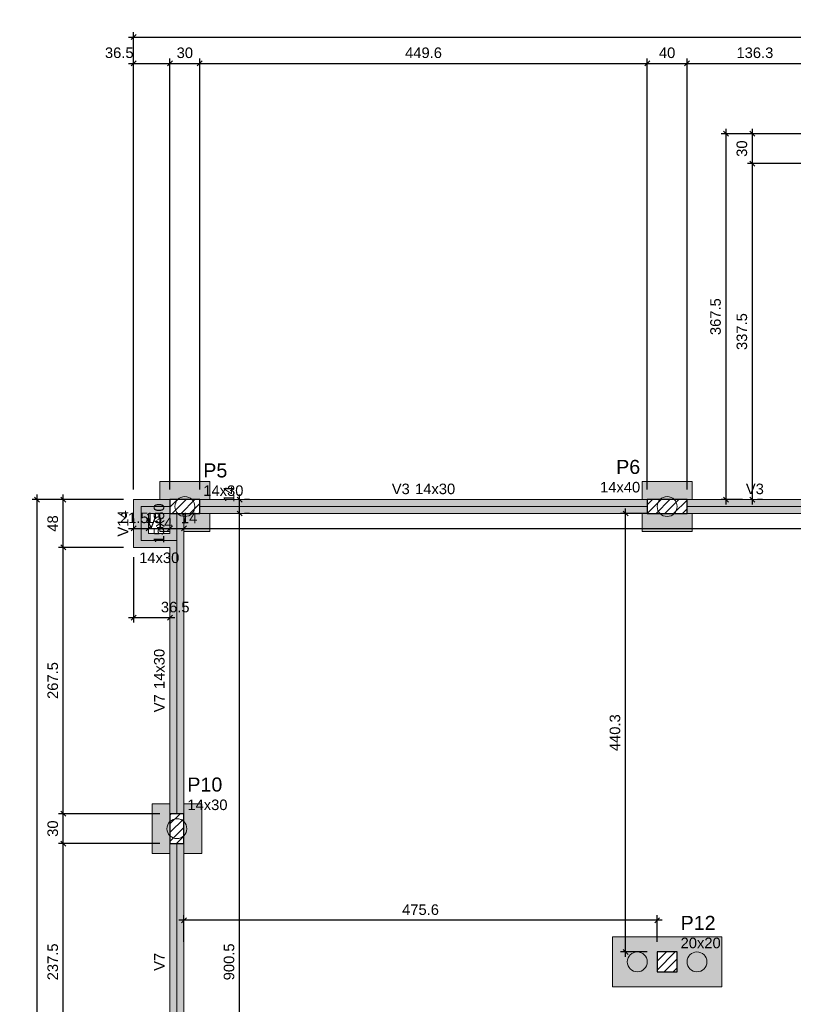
# Model space of a CAD drawing. Header units: millimetres. Extents: x 1434 to 2277, y -793 to -278.
# Tile 54 of 111: x 1662 to 1677, y -503 to -484. Entities that reach past the tile are written whole.
import ezdxf

# ---------------------------------------------------------------- set-up
doc = ezdxf.new("R2010")
doc.units = ezdxf.units.MM
for name, color, linetype, lineweight in [('FO-Cotas', 5, 'Continuous', 5), ('FO-Eixos', 5, 'Continuous', 5), ('FO-Estacas dos blocos', 1, 'Continuous', 20), ('FO-Hachura dos blocos', 43, 'Continuous', 5), ('FO-Hachura pilar que passa', 19, 'Continuous', 5), ('FO-Hachura viga', 43, 'Continuous', 5), ('FO-Pilares', 4, 'Continuous', 30), ('FO-Seção das fundações', 9, 'Continuous', 5), ('FO-Textos das vigas', 7, 'Continuous', 5), ('FO-Textos dos pilares', 7, 'Continuous', 5), ('FO-Vigas', 1, 'Continuous', 20)]:
    doc.layers.add(name, color=color, linetype=linetype, lineweight=lineweight)
doc.styles.add('ARIAL', font='arial.ttf')
doc.styles.get("Standard").update_dxf_attribs({"font": 'arial.ttf'})
doc.dimstyles.new('UM_50.000000', dxfattribs={"dimtxt": 0.18, "dimasz": 0.1, "dimexe": 0.1, "dimexo": 0.2, "dimgap": 0, "dimtad": 1, "dimtih": 1, "dimtoh": 1, "dimdec": 1, "dimlfac": 50, "dimzin": 0, "dimdsep": 46, "dimtxsty": 'Standard', "dimcen": 0.09, "dimdle": 0.1, "dimadec": 1, "dimazin": 2, "dimtfac": 1, "dimtdec": 4, "dimtofl": 0, "dimtmove": 0, "dimatfit": 3, "dimfxl": 1, "dimtolj": 1, "dimarcsym": 0})
pattern_1 = [(45, (1664.26426, -517.31979), (-0.08838835, 0.08838835), [])]

# ---------------------------------------------------------------- blocks, each defined once
blk = doc.blocks.new('_Oblique')
at = {"color": 0, "linetype": 'ByBlock', "lineweight": -2}
blk.add_line((-0.5, -0.5), (0.5, 0.5), dxfattribs=at)
blk = doc.blocks.new('*D119')
at = {"layer": 'FO-Cotas', "color": 0, "lineweight": -2, "transparency": 16777216}
for p, q in [((1663.824, -484.508), (1664.754, -484.508)), ((1663.924, -493.069), (1663.924, -484.408)), ((1664.654, -493.069), (1664.654, -484.408))]:
    blk.add_line(p, q, dxfattribs=at)
at = {"layer": 'FO-Cotas', "color": 0, "lineweight": -2, "transparency": 16777216, "xscale": 0.1, "yscale": 0.1, "zscale": 0.1, "rotation": 180}
blk.add_blockref('_Oblique', (1663.924, -484.508), dxfattribs=at)
at = {"layer": 'FO-Cotas', "color": 0, "lineweight": -2, "transparency": 16777216, "xscale": 0.1, "yscale": 0.1, "zscale": 0.1}
blk.add_blockref('_Oblique', (1664.654, -484.508), dxfattribs=at)
at = {"layer": 'FO-Cotas', "color": 7, "transparency": 16777216, "insert": (1663.636, -484.296), "char_height": 0.2118, "attachment_point": 5, "rotation": 0.0057, "style": 'ARIAL'}
blk.add_mtext('\\A1;36.5', dxfattribs=at)
blk = doc.blocks.new('*D120')
at = {"layer": 'FO-Cotas', "color": 0, "lineweight": -2, "transparency": 16777216}
for p, q in [((1664.554, -484.508), (1665.354, -484.508)), ((1664.654, -493.069), (1664.654, -484.408)), ((1665.254, -493.069), (1665.254, -484.408))]:
    blk.add_line(p, q, dxfattribs=at)
at = {"layer": 'FO-Cotas', "color": 0, "lineweight": -2, "transparency": 16777216, "xscale": 0.1, "yscale": 0.1, "zscale": 0.1, "rotation": 180}
blk.add_blockref('_Oblique', (1664.654, -484.508), dxfattribs=at)
at = {"layer": 'FO-Cotas', "color": 0, "lineweight": -2, "transparency": 16777216, "xscale": 0.1, "yscale": 0.1, "zscale": 0.1}
blk.add_blockref('_Oblique', (1665.254, -484.508), dxfattribs=at)
at = {"layer": 'FO-Cotas', "color": 7, "transparency": 16777216, "insert": (1664.954, -484.296), "char_height": 0.2118, "attachment_point": 5, "rotation": 0.0057, "style": 'ARIAL'}
blk.add_mtext('\\A1;30', dxfattribs=at)
blk = doc.blocks.new('*D121')
at = {"layer": 'FO-Cotas', "color": 0, "lineweight": -2, "transparency": 16777216}
for p, q in [((1665.154, -484.508), (1674.345, -484.508)), ((1665.254, -493.069), (1665.254, -484.408)), ((1674.245, -493.069), (1674.245, -484.408))]:
    blk.add_line(p, q, dxfattribs=at)
at = {"layer": 'FO-Cotas', "color": 0, "lineweight": -2, "transparency": 16777216, "xscale": 0.1, "yscale": 0.1, "zscale": 0.1, "rotation": 180}
blk.add_blockref('_Oblique', (1665.254, -484.508), dxfattribs=at)
at = {"layer": 'FO-Cotas', "color": 0, "lineweight": -2, "transparency": 16777216, "xscale": 0.1, "yscale": 0.1, "zscale": 0.1}
blk.add_blockref('_Oblique', (1674.245, -484.508), dxfattribs=at)
at = {"layer": 'FO-Cotas', "color": 7, "transparency": 16777216, "insert": (1669.75, -484.296), "char_height": 0.2118, "attachment_point": 5, "rotation": 0.0057, "style": 'ARIAL'}
blk.add_mtext('\\A1;449.6', dxfattribs=at)
blk = doc.blocks.new('*D122')
at = {"layer": 'FO-Cotas', "color": 0, "lineweight": -2, "transparency": 16777216}
for p, q in [((1674.145, -484.508), (1675.145, -484.508)), ((1674.245, -493.069), (1674.245, -484.408)), ((1675.045, -493.069), (1675.045, -484.408))]:
    blk.add_line(p, q, dxfattribs=at)
at = {"layer": 'FO-Cotas', "color": 0, "lineweight": -2, "transparency": 16777216, "xscale": 0.1, "yscale": 0.1, "zscale": 0.1, "rotation": 180}
blk.add_blockref('_Oblique', (1674.245, -484.508), dxfattribs=at)
at = {"layer": 'FO-Cotas', "color": 0, "lineweight": -2, "transparency": 16777216, "xscale": 0.1, "yscale": 0.1, "zscale": 0.1}
blk.add_blockref('_Oblique', (1675.045, -484.508), dxfattribs=at)
at = {"layer": 'FO-Cotas', "color": 7, "transparency": 16777216, "insert": (1674.645, -484.296), "char_height": 0.2118, "attachment_point": 5, "rotation": 0.0057, "style": 'ARIAL'}
blk.add_mtext('\\A1;40', dxfattribs=at)
blk = doc.blocks.new('*D123')
at = {"layer": 'FO-Cotas', "color": 0, "lineweight": -2, "transparency": 16777216}
for p, q in [((1674.945, -484.508), (1677.872, -484.508)), ((1675.045, -493.069), (1675.045, -484.408)), ((1677.772, -485.72), (1677.772, -484.408))]:
    blk.add_line(p, q, dxfattribs=at)
at = {"layer": 'FO-Cotas', "color": 0, "lineweight": -2, "transparency": 16777216, "xscale": 0.1, "yscale": 0.1, "zscale": 0.1, "rotation": 180}
blk.add_blockref('_Oblique', (1675.045, -484.508), dxfattribs=at)
at = {"layer": 'FO-Cotas', "color": 0, "lineweight": -2, "transparency": 16777216, "xscale": 0.1, "yscale": 0.1, "zscale": 0.1}
blk.add_blockref('_Oblique', (1677.772, -484.508), dxfattribs=at)
at = {"layer": 'FO-Cotas', "color": 7, "transparency": 16777216, "insert": (1676.409, -484.296), "char_height": 0.2118, "attachment_point": 5, "rotation": 0.0057, "style": 'ARIAL'}
blk.add_mtext('\\A1;136.3', dxfattribs=at)
blk = doc.blocks.new('*D134')
at = {"layer": 'FO-Cotas', "color": 0, "lineweight": -2, "transparency": 16777216}
for p, q in [((1663.924, -493.069), (1663.924, -483.878)), ((1695.218, -485.72), (1695.218, -483.878)), ((1663.824, -483.978), (1695.318, -483.978))]:
    blk.add_line(p, q, dxfattribs=at)
at = {"layer": 'FO-Cotas', "color": 0, "lineweight": -2, "transparency": 16777216, "xscale": 0.1, "yscale": 0.1, "zscale": 0.1, "rotation": 180}
blk.add_blockref('_Oblique', (1663.924, -483.978), dxfattribs=at)
at = {"layer": 'FO-Cotas', "color": 0, "lineweight": -2, "transparency": 16777216, "xscale": 0.1, "yscale": 0.1, "zscale": 0.1}
blk.add_blockref('_Oblique', (1695.218, -483.978), dxfattribs=at)
at = {"layer": 'FO-Cotas', "color": 7, "transparency": 16777216, "insert": (1679.571, -483.766), "char_height": 0.2118, "attachment_point": 5, "rotation": 0.0057, "style": 'ARIAL'}
blk.add_mtext('\\A1;1564.7', dxfattribs=at)
blk = doc.blocks.new('*D136')
at = {"layer": 'FO-Cotas', "color": 0, "lineweight": -2, "transparency": 16777216}
for p, q in [((1663.924, -494.429), (1663.924, -495.741)), ((1664.654, -495.441), (1664.654, -495.541)), ((1663.824, -495.641), (1664.754, -495.641))]:
    blk.add_line(p, q, dxfattribs=at)
at = {"layer": 'FO-Cotas', "color": 0, "lineweight": -2, "transparency": 16777216, "xscale": 0.1, "yscale": 0.1, "zscale": 0.1, "rotation": 180}
blk.add_blockref('_Oblique', (1663.924, -495.641), dxfattribs=at)
at = {"layer": 'FO-Cotas', "color": 0, "lineweight": -2, "transparency": 16777216, "xscale": 0.1, "yscale": 0.1, "zscale": 0.1}
blk.add_blockref('_Oblique', (1664.654, -495.641), dxfattribs=at)
at = {"layer": 'FO-Cotas', "color": 7, "transparency": 16777216, "insert": (1664.76, -495.43), "char_height": 0.2118, "attachment_point": 5, "rotation": 0.0057, "style": 'ARIAL'}
blk.add_mtext('\\A1;36.5', dxfattribs=at)
blk = doc.blocks.new('*D167')
at = {"layer": 'FO-Cotas', "color": 0, "lineweight": -2, "transparency": 16777216}
for p, q in [((1662.512, -505.03), (1662.512, -500.079)), ((1664.454, -500.179), (1662.412, -500.179)), ((1664.454, -504.93), (1662.412, -504.93))]:
    blk.add_line(p, q, dxfattribs=at)
at = {"layer": 'FO-Cotas', "color": 0, "lineweight": -2, "transparency": 16777216, "xscale": 0.1, "yscale": 0.1, "zscale": 0.1}
for p, rotation in [((1662.512, -500.179), 90), ((1662.512, -504.93), 270)]:
    blk.add_blockref('_Oblique', p, dxfattribs=dict(at, rotation=rotation))
at = {"layer": 'FO-Cotas', "color": 7, "transparency": 16777216, "insert": (1662.3, -502.555), "char_height": 0.2118, "attachment_point": 5, "rotation": 90, "style": 'ARIAL'}
blk.add_mtext('\\A1;237.5', dxfattribs=at)
blk = doc.blocks.new('*D168')
at = {"layer": 'FO-Cotas', "color": 0, "lineweight": -2, "transparency": 16777216}
for p, q in [((1662.512, -500.279), (1662.512, -499.479)), ((1664.454, -499.579), (1662.412, -499.579)), ((1664.454, -500.179), (1662.412, -500.179))]:
    blk.add_line(p, q, dxfattribs=at)
at = {"layer": 'FO-Cotas', "color": 0, "lineweight": -2, "transparency": 16777216, "xscale": 0.1, "yscale": 0.1, "zscale": 0.1}
for p, rotation in [((1662.512, -499.579), 90), ((1662.512, -500.179), 270)]:
    blk.add_blockref('_Oblique', p, dxfattribs=dict(at, rotation=rotation))
at = {"layer": 'FO-Cotas', "color": 7, "transparency": 16777216, "insert": (1662.3, -499.879), "char_height": 0.2118, "attachment_point": 5, "rotation": 90, "style": 'ARIAL'}
blk.add_mtext('\\A1;30', dxfattribs=at)
blk = doc.blocks.new('*D169')
at = {"layer": 'FO-Cotas', "color": 0, "lineweight": -2, "transparency": 16777216}
for p, q in [((1662.512, -499.679), (1662.512, -494.129)), ((1663.724, -494.229), (1662.412, -494.229)), ((1664.454, -499.579), (1662.412, -499.579))]:
    blk.add_line(p, q, dxfattribs=at)
at = {"layer": 'FO-Cotas', "color": 0, "lineweight": -2, "transparency": 16777216, "xscale": 0.1, "yscale": 0.1, "zscale": 0.1}
for p, rotation in [((1662.512, -494.229), 90), ((1662.512, -499.579), 270)]:
    blk.add_blockref('_Oblique', p, dxfattribs=dict(at, rotation=rotation))
at = {"layer": 'FO-Cotas', "color": 7, "transparency": 16777216, "insert": (1662.3, -496.904), "char_height": 0.2118, "attachment_point": 5, "rotation": 90, "style": 'ARIAL'}
blk.add_mtext('\\A1;267.5', dxfattribs=at)
blk = doc.blocks.new('*D170')
at = {"layer": 'FO-Cotas', "color": 0, "lineweight": -2, "transparency": 16777216}
for p, q in [((1662.512, -494.329), (1662.512, -493.169)), ((1663.724, -493.269), (1662.412, -493.269)), ((1663.724, -494.229), (1662.412, -494.229))]:
    blk.add_line(p, q, dxfattribs=at)
at = {"layer": 'FO-Cotas', "color": 0, "lineweight": -2, "transparency": 16777216, "xscale": 0.1, "yscale": 0.1, "zscale": 0.1}
for p, rotation in [((1662.512, -493.269), 90), ((1662.512, -494.229), 270)]:
    blk.add_blockref('_Oblique', p, dxfattribs=dict(at, rotation=rotation))
at = {"layer": 'FO-Cotas', "color": 7, "transparency": 16777216, "insert": (1662.3, -493.749), "char_height": 0.2118, "attachment_point": 5, "rotation": 90, "style": 'ARIAL'}
blk.add_mtext('\\A1;48', dxfattribs=at)
blk = doc.blocks.new('*D171')
at = {"layer": 'FO-Cotas', "color": 0, "lineweight": -2, "transparency": 16777216}
for p, q in [((1676.36, -493.369), (1676.36, -486.42)), ((1677.572, -486.52), (1676.26, -486.52)), ((1676.56, -493.269), (1676.46, -493.269))]:
    blk.add_line(p, q, dxfattribs=at)
at = {"layer": 'FO-Cotas', "color": 0, "lineweight": -2, "transparency": 16777216, "xscale": 0.1, "yscale": 0.1, "zscale": 0.1}
for p, rotation in [((1676.36, -486.52), 90), ((1676.36, -493.269), 270)]:
    blk.add_blockref('_Oblique', p, dxfattribs=dict(at, rotation=rotation))
at = {"layer": 'FO-Cotas', "color": 7, "transparency": 16777216, "insert": (1676.148, -489.895), "char_height": 0.2118, "attachment_point": 5, "rotation": 90, "style": 'ARIAL'}
blk.add_mtext('\\A1;337.5', dxfattribs=at)
blk = doc.blocks.new('*D172')
at = {"layer": 'FO-Cotas', "color": 0, "lineweight": -2, "transparency": 16777216}
for p, q in [((1676.36, -486.62), (1676.36, -485.82)), ((1677.572, -485.92), (1676.26, -485.92)), ((1677.572, -486.52), (1676.26, -486.52))]:
    blk.add_line(p, q, dxfattribs=at)
at = {"layer": 'FO-Cotas', "color": 0, "lineweight": -2, "transparency": 16777216, "xscale": 0.1, "yscale": 0.1, "zscale": 0.1}
for p, rotation in [((1676.36, -485.92), 90), ((1676.36, -486.52), 270)]:
    blk.add_blockref('_Oblique', p, dxfattribs=dict(at, rotation=rotation))
at = {"layer": 'FO-Cotas', "color": 7, "transparency": 16777216, "insert": (1676.148, -486.22), "char_height": 0.2118, "attachment_point": 5, "rotation": 90, "style": 'ARIAL'}
blk.add_mtext('\\A1;30', dxfattribs=at)
blk = doc.blocks.new('*D173')
at = {"layer": 'FO-Cotas', "color": 0, "lineweight": -2, "transparency": 16777216}
for p, q in [((1661.983, -517.41), (1661.983, -493.169)), ((1663.724, -493.269), (1661.883, -493.269)), ((1667.074, -517.31), (1661.883, -517.31))]:
    blk.add_line(p, q, dxfattribs=at)
at = {"layer": 'FO-Cotas', "color": 0, "lineweight": -2, "transparency": 16777216, "xscale": 0.1, "yscale": 0.1, "zscale": 0.1}
for p, rotation in [((1661.983, -493.269), 90), ((1661.983, -517.31), 270)]:
    blk.add_blockref('_Oblique', p, dxfattribs=dict(at, rotation=rotation))
at = {"layer": 'FO-Cotas', "color": 7, "transparency": 16777216, "insert": (1661.771, -505.29), "char_height": 0.2118, "attachment_point": 5, "rotation": 90, "style": 'ARIAL'}
blk.add_mtext('\\A1;1202', dxfattribs=at)
blk = doc.blocks.new('*D174')
at = {"layer": 'FO-Cotas', "color": 0, "lineweight": -2, "transparency": 16777216}
for p, q in [((1675.83, -493.369), (1675.83, -485.82)), ((1677.572, -485.92), (1675.73, -485.92)), ((1676.16, -493.269), (1675.73, -493.269))]:
    blk.add_line(p, q, dxfattribs=at)
at = {"layer": 'FO-Cotas', "color": 0, "lineweight": -2, "transparency": 16777216, "xscale": 0.1, "yscale": 0.1, "zscale": 0.1}
for p, rotation in [((1675.83, -485.92), 90), ((1675.83, -493.269), 270)]:
    blk.add_blockref('_Oblique', p, dxfattribs=dict(at, rotation=rotation))
at = {"layer": 'FO-Cotas', "color": 7, "transparency": 16777216, "insert": (1675.619, -489.595), "char_height": 0.2118, "attachment_point": 5, "rotation": 90, "style": 'ARIAL'}
blk.add_mtext('\\A1;367.5', dxfattribs=at)
blk = doc.blocks.new('*D198')
at = {"layer": 'FO-Cotas', "color": 0, "lineweight": -2, "transparency": 16777216}
for p, q in [((1663.924, -493.649), (1663.924, -493.749)), ((1664.224, -493.649), (1664.224, -493.749)), ((1663.824, -493.849), (1664.324, -493.849))]:
    blk.add_line(p, q, dxfattribs=at)
at = {"layer": 'FO-Cotas', "color": 0, "lineweight": -2, "transparency": 16777216, "xscale": 0.1, "yscale": 0.1, "zscale": 0.1, "rotation": 180}
blk.add_blockref('_Oblique', (1663.924, -493.849), dxfattribs=at)
at = {"layer": 'FO-Cotas', "color": 0, "lineweight": -2, "transparency": 16777216, "xscale": 0.1, "yscale": 0.1, "zscale": 0.1}
blk.add_blockref('_Oblique', (1664.224, -493.849), dxfattribs=at)
at = {"layer": 'FO-Cotas', "color": 7, "transparency": 16777216, "insert": (1664.33, -493.638), "char_height": 0.2118, "attachment_point": 5, "rotation": 0.0057, "style": 'ARIAL'}
blk.add_mtext('\\A1;15', dxfattribs=at)
blk = doc.blocks.new('*D199')
at = {"layer": 'FO-Cotas', "color": 0, "lineweight": -2, "transparency": 16777216}
for p, q in [((1664.224, -493.649), (1664.224, -493.749)), ((1664.654, -493.649), (1664.654, -493.749)), ((1664.124, -493.849), (1664.754, -493.849))]:
    blk.add_line(p, q, dxfattribs=at)
at = {"layer": 'FO-Cotas', "color": 0, "lineweight": -2, "transparency": 16777216, "xscale": 0.1, "yscale": 0.1, "zscale": 0.1, "rotation": 180}
blk.add_blockref('_Oblique', (1664.224, -493.849), dxfattribs=at)
at = {"layer": 'FO-Cotas', "color": 0, "lineweight": -2, "transparency": 16777216, "xscale": 0.1, "yscale": 0.1, "zscale": 0.1}
blk.add_blockref('_Oblique', (1664.654, -493.849), dxfattribs=at)
at = {"layer": 'FO-Cotas', "color": 7, "transparency": 16777216, "insert": (1663.936, -493.638), "char_height": 0.2118, "attachment_point": 5, "rotation": 0.0057, "style": 'ARIAL'}
blk.add_mtext('\\A1;21.5', dxfattribs=at)
blk = doc.blocks.new('*D200')
at = {"layer": 'FO-Cotas', "color": 0, "lineweight": -2, "transparency": 16777216}
for p, q in [((1664.654, -493.649), (1664.654, -493.749)), ((1664.934, -493.649), (1664.934, -493.749)), ((1664.554, -493.849), (1665.034, -493.849))]:
    blk.add_line(p, q, dxfattribs=at)
at = {"layer": 'FO-Cotas', "color": 0, "lineweight": -2, "transparency": 16777216, "xscale": 0.1, "yscale": 0.1, "zscale": 0.1, "rotation": 180}
blk.add_blockref('_Oblique', (1664.654, -493.849), dxfattribs=at)
at = {"layer": 'FO-Cotas', "color": 0, "lineweight": -2, "transparency": 16777216, "xscale": 0.1, "yscale": 0.1, "zscale": 0.1}
blk.add_blockref('_Oblique', (1664.934, -493.849), dxfattribs=at)
at = {"layer": 'FO-Cotas', "color": 7, "transparency": 16777216, "insert": (1665.04, -493.638), "char_height": 0.2118, "attachment_point": 5, "rotation": 0.0057, "style": 'ARIAL'}
blk.add_mtext('\\A1;14', dxfattribs=at)
blk = doc.blocks.new('*D201')
at = {"layer": 'FO-Cotas', "color": 0, "lineweight": -2, "transparency": 16777216}
for p, q in [((1664.934, -493.649), (1664.934, -493.749)), ((1694.208, -493.649), (1694.208, -493.749)), ((1664.834, -493.849), (1694.308, -493.849))]:
    blk.add_line(p, q, dxfattribs=at)
at = {"layer": 'FO-Cotas', "color": 0, "lineweight": -2, "transparency": 16777216, "xscale": 0.1, "yscale": 0.1, "zscale": 0.1, "rotation": 180}
blk.add_blockref('_Oblique', (1664.934, -493.849), dxfattribs=at)
at = {"layer": 'FO-Cotas', "color": 0, "lineweight": -2, "transparency": 16777216, "xscale": 0.1, "yscale": 0.1, "zscale": 0.1}
blk.add_blockref('_Oblique', (1694.208, -493.849), dxfattribs=at)
at = {"layer": 'FO-Cotas', "color": 7, "transparency": 16777216, "insert": (1679.571, -493.638), "char_height": 0.2118, "attachment_point": 5, "rotation": 0.0057, "style": 'ARIAL'}
blk.add_mtext('\\A1;1463.7', dxfattribs=at)
blk = doc.blocks.new('*D209')
at = {"layer": 'FO-Cotas', "color": 0, "lineweight": -2, "transparency": 16777216}
for p, q in [((1666.054, -511.66), (1666.054, -493.449)), ((1666.254, -493.549), (1666.154, -493.549)), ((1666.254, -511.56), (1666.154, -511.56))]:
    blk.add_line(p, q, dxfattribs=at)
at = {"layer": 'FO-Cotas', "color": 0, "lineweight": -2, "transparency": 16777216, "xscale": 0.1, "yscale": 0.1, "zscale": 0.1}
for p, rotation in [((1666.054, -493.549), 90), ((1666.054, -511.56), 270)]:
    blk.add_blockref('_Oblique', p, dxfattribs=dict(at, rotation=rotation))
at = {"layer": 'FO-Cotas', "color": 7, "transparency": 16777216, "insert": (1665.842, -502.555), "char_height": 0.2118, "attachment_point": 5, "rotation": 90, "style": 'ARIAL'}
blk.add_mtext('\\A1;900.5', dxfattribs=at)
blk = doc.blocks.new('*D210')
at = {"layer": 'FO-Cotas', "color": 0, "lineweight": -2, "transparency": 16777216}
for p, q in [((1666.054, -493.649), (1666.054, -493.169)), ((1666.254, -493.269), (1666.154, -493.269)), ((1666.254, -493.549), (1666.154, -493.549))]:
    blk.add_line(p, q, dxfattribs=at)
at = {"layer": 'FO-Cotas', "color": 0, "lineweight": -2, "transparency": 16777216, "xscale": 0.1, "yscale": 0.1, "zscale": 0.1}
for p, rotation in [((1666.054, -493.269), 90), ((1666.054, -493.549), 270)]:
    blk.add_blockref('_Oblique', p, dxfattribs=dict(at, rotation=rotation))
at = {"layer": 'FO-Cotas', "color": 7, "transparency": 16777216, "insert": (1665.842, -493.163), "char_height": 0.2118, "attachment_point": 5, "rotation": 90, "style": 'ARIAL'}
blk.add_mtext('\\A1;14', dxfattribs=at)
blk = doc.blocks.new('*D231')
at = {"layer": 'FO-Cotas', "color": 0, "lineweight": -2, "transparency": 16777216}
for p, q in [((1674.545, -501.719), (1664.834, -501.719)), ((1664.934, -502.155), (1664.934, -501.619)), ((1674.445, -502.155), (1674.445, -501.619))]:
    blk.add_line(p, q, dxfattribs=at)
at = {"layer": 'FO-Cotas', "color": 0, "lineweight": -2, "transparency": 16777216, "xscale": 0.1, "yscale": 0.1, "zscale": 0.1, "rotation": 180}
blk.add_blockref('_Oblique', (1664.934, -501.719), dxfattribs=at)
at = {"layer": 'FO-Cotas', "color": 0, "lineweight": -2, "transparency": 16777216, "xscale": 0.1, "yscale": 0.1, "zscale": 0.1}
blk.add_blockref('_Oblique', (1674.445, -501.719), dxfattribs=at)
at = {"layer": 'FO-Cotas', "color": 7, "transparency": 16777216, "insert": (1669.69, -501.507), "char_height": 0.2118, "attachment_point": 5, "rotation": 0.0057, "style": 'ARIAL'}
blk.add_mtext('\\A1;475.6', dxfattribs=at)
blk = doc.blocks.new('*D243')
at = {"layer": 'FO-Cotas', "color": 0, "lineweight": -2, "transparency": 16777216}
for p, q in [((1674.245, -493.549), (1673.71, -493.549)), ((1673.81, -502.455), (1673.81, -493.449)), ((1674.245, -502.355), (1673.71, -502.355))]:
    blk.add_line(p, q, dxfattribs=at)
at = {"layer": 'FO-Cotas', "color": 0, "lineweight": -2, "transparency": 16777216, "xscale": 0.1, "yscale": 0.1, "zscale": 0.1}
for p, rotation in [((1673.81, -493.549), 90), ((1673.81, -502.355), 270)]:
    blk.add_blockref('_Oblique', p, dxfattribs=dict(at, rotation=rotation))
at = {"layer": 'FO-Cotas', "color": 7, "transparency": 16777216, "insert": (1673.598, -497.952), "char_height": 0.2118, "attachment_point": 5, "rotation": 90, "style": 'ARIAL'}
blk.add_mtext('\\A1;440.3', dxfattribs=at)

msp = doc.modelspace()

# ---------------------------------------------------------------- hatches: boundary and pattern name
at = {"layer": 'FO-Estacas dos blocos', "linetype": 'Continuous'}
h = msp.add_hatch(color=256, dxfattribs=at)
h.paths.add_polyline_path([(1665.006, -493.6026), (1665.0543, -493.5826), (1665.0957, -493.5508), (1665.1275, -493.5094), (1665.1474, -493.4612), (1665.1543, -493.4094), (1665.1474, -493.3576), (1665.1275, -493.3094), (1665.0957, -493.268), (1665.0543, -493.2362), (1665.006, -493.2162), (1664.9543, -493.2094), (1664.9025, -493.2162), (1664.8543, -493.2362), (1664.8128, -493.268), (1664.7811, -493.3094), (1664.7611, -493.3576), (1664.7543, -493.4094), (1664.7611, -493.4612), (1664.7811, -493.5094), (1664.8128, -493.5508), (1664.8543, -493.5826), (1664.9025, -493.6026), (1664.9543, -493.6094), (1665.006, -493.6026)])
h.paths.add_polyline_path([(1664.8543, -493.5826), (1664.9025, -493.6026), (1664.9343, -493.6068), (1664.9343, -493.5494), (1665.0968, -493.5494), (1665.1275, -493.5094), (1665.1474, -493.4612), (1665.1543, -493.4094), (1665.1474, -493.3576), (1665.1275, -493.3094), (1665.0968, -493.2694), (1664.8118, -493.2694), (1664.7811, -493.3094), (1664.7611, -493.3576), (1664.7543, -493.4094), (1664.7611, -493.4612), (1664.7811, -493.5094), (1664.8128, -493.5508), (1664.8543, -493.5826)], flags=0)
h = msp.add_hatch(color=256, dxfattribs=at)
h.paths.add_polyline_path([(1674.6972, -493.6026), (1674.7455, -493.5826), (1674.7869, -493.5508), (1674.8187, -493.5094), (1674.8386, -493.4612), (1674.8455, -493.4094), (1674.8386, -493.3576), (1674.8187, -493.3094), (1674.7869, -493.268), (1674.7455, -493.2362), (1674.6972, -493.2162), (1674.6455, -493.2094), (1674.5937, -493.2162), (1674.5455, -493.2362), (1674.504, -493.268), (1674.4723, -493.3094), (1674.4523, -493.3576), (1674.4455, -493.4094), (1674.4523, -493.4612), (1674.4723, -493.5094), (1674.504, -493.5508), (1674.5455, -493.5826), (1674.5937, -493.6026), (1674.6455, -493.6094), (1674.6972, -493.6026)])
h.paths.add_polyline_path([(1674.8187, -493.5094), (1674.8386, -493.4612), (1674.8455, -493.4094), (1674.8386, -493.3576), (1674.8187, -493.3094), (1674.788, -493.2694), (1674.503, -493.2694), (1674.4723, -493.3094), (1674.4523, -493.3576), (1674.4455, -493.4094), (1674.4523, -493.4612), (1674.4723, -493.5094), (1674.503, -493.5494), (1674.788, -493.5494), (1674.8187, -493.5094)], flags=0)
h = msp.add_hatch(color=256, dxfattribs=at)
h.paths.add_polyline_path([(1664.9874, -499.8276), (1664.9675, -499.7794), (1664.9357, -499.738), (1664.8943, -499.7062), (1664.846, -499.6862), (1664.7943, -499.6794), (1664.7425, -499.6862), (1664.6943, -499.7062), (1664.6528, -499.738), (1664.6211, -499.7794), (1664.6011, -499.8276), (1664.5943, -499.8794), (1664.6011, -499.9312), (1664.6211, -499.9794), (1664.6528, -500.0208), (1664.6943, -500.0526), (1664.7425, -500.0726), (1664.7943, -500.0794), (1664.846, -500.0726), (1664.8943, -500.0526), (1664.9357, -500.0208), (1664.9675, -499.9794), (1664.9874, -499.9312), (1664.9943, -499.8794), (1664.9874, -499.8276)])
h.paths.add_polyline_path([(1664.846, -500.0726), (1664.8943, -500.0526), (1664.9343, -500.0219), (1664.9343, -499.7369), (1664.8943, -499.7062), (1664.846, -499.6862), (1664.7943, -499.6794), (1664.7425, -499.6862), (1664.6943, -499.7062), (1664.6543, -499.7369), (1664.6543, -500.0219), (1664.6943, -500.0526), (1664.7425, -500.0726), (1664.7943, -500.0794), (1664.846, -500.0726)], flags=0)
for points in [[(1674.2386, -502.5028), (1674.2187, -502.4546), (1674.1869, -502.4132), (1674.1455, -502.3814), (1674.0972, -502.3614), (1674.0455, -502.3546), (1673.9937, -502.3614), (1673.9455, -502.3814), (1673.904, -502.4132), (1673.8723, -502.4546), (1673.8523, -502.5028), (1673.8455, -502.5546), (1673.8523, -502.6064), (1673.8723, -502.6546), (1673.904, -502.696), (1673.9455, -502.7278), (1673.9937, -502.7478), (1674.0455, -502.7546), (1674.0972, -502.7478), (1674.1455, -502.7278), (1674.1869, -502.696), (1674.2187, -502.6546), (1674.2386, -502.6064), (1674.2455, -502.5546), (1674.2386, -502.5028)], [(1675.4386, -502.5028), (1675.4187, -502.4546), (1675.3869, -502.4132), (1675.3455, -502.3814), (1675.2972, -502.3614), (1675.2455, -502.3546), (1675.1937, -502.3614), (1675.1455, -502.3814), (1675.104, -502.4132), (1675.0723, -502.4546), (1675.0523, -502.5028), (1675.0455, -502.5546), (1675.0523, -502.6064), (1675.0723, -502.6546), (1675.104, -502.696), (1675.1455, -502.7278), (1675.1937, -502.7478), (1675.2455, -502.7546), (1675.2972, -502.7478), (1675.3455, -502.7278), (1675.3869, -502.696), (1675.4187, -502.6546), (1675.4386, -502.6064), (1675.4455, -502.5546), (1675.4386, -502.5028)]]:
    msp.add_hatch(color=256, dxfattribs=at).paths.add_polyline_path(points)
at = {"layer": 'FO-Hachura dos blocos', "linetype": 'Continuous'}
h = msp.add_hatch(color=256, dxfattribs=at)
h.paths.add_polyline_path([(1665.4543, -492.9094), (1664.4543, -492.9094), (1664.4543, -493.9094), (1665.4543, -493.9094), (1665.4543, -492.9094)])
h.paths.add_polyline_path([(1665.4543, -493.2694), (1665.0968, -493.2694), (1665.0957, -493.268), (1665.0543, -493.2362), (1665.006, -493.2162), (1664.9543, -493.2094), (1664.9025, -493.2162), (1664.8543, -493.2362), (1664.8128, -493.268), (1664.8118, -493.2694), (1664.4543, -493.2694), (1664.4543, -493.5494), (1664.6543, -493.5494), (1664.6543, -493.9094), (1664.9343, -493.9094), (1664.9343, -493.6068), (1664.9543, -493.6094), (1665.006, -493.6026), (1665.0543, -493.5826), (1665.0957, -493.5508), (1665.0968, -493.5494), (1665.4543, -493.5494), (1665.4543, -493.2694)], flags=0)
h = msp.add_hatch(color=256, dxfattribs=at)
h.paths.add_polyline_path([(1675.1455, -492.9094), (1674.1455, -492.9094), (1674.1455, -493.9094), (1675.1455, -493.9094), (1675.1455, -492.9094)])
h.paths.add_polyline_path([(1674.1455, -493.5494), (1674.503, -493.5494), (1674.504, -493.5508), (1674.5455, -493.5826), (1674.5937, -493.6026), (1674.6455, -493.6094), (1674.6972, -493.6026), (1674.7455, -493.5826), (1674.7869, -493.5508), (1674.788, -493.5494), (1675.0455, -493.5494), (1675.0455, -493.2694), (1674.788, -493.2694), (1674.7869, -493.268), (1674.7455, -493.2362), (1674.6972, -493.2162), (1674.6455, -493.2094), (1674.5937, -493.2162), (1674.5455, -493.2362), (1674.504, -493.268), (1674.503, -493.2694), (1674.1455, -493.2694), (1674.1455, -493.5494)], flags=0)
h.paths.add_polyline_path([(1675.1455, -493.2694), (1675.0455, -493.2694), (1675.0455, -493.5494), (1675.1455, -493.5494), (1675.1455, -493.2694)], flags=0)
h = msp.add_hatch(color=256, dxfattribs=at)
h.paths.add_polyline_path([(1664.2943, -499.3794), (1664.2943, -500.3794), (1665.2943, -500.3794), (1665.2943, -499.3794), (1664.2943, -499.3794)])
h.paths.add_polyline_path([(1664.9343, -499.3794), (1664.6543, -499.3794), (1664.6543, -499.5794), (1664.9343, -499.5794), (1664.9343, -499.3794)], flags=0)
h.paths.add_polyline_path([(1664.9343, -500.0219), (1664.9357, -500.0208), (1664.9675, -499.9794), (1664.9874, -499.9312), (1664.9943, -499.8794), (1664.9874, -499.8276), (1664.9675, -499.7794), (1664.9357, -499.738), (1664.9343, -499.7369), (1664.9343, -499.5794), (1664.6543, -499.5794), (1664.6543, -499.7369), (1664.6528, -499.738), (1664.6211, -499.7794), (1664.6011, -499.8276), (1664.5943, -499.8794), (1664.6011, -499.9312), (1664.6211, -499.9794), (1664.6528, -500.0208), (1664.6543, -500.0219), (1664.6543, -500.1794), (1664.9343, -500.1794), (1664.9343, -500.0219)], flags=0)
h.paths.add_polyline_path([(1664.9343, -500.1794), (1664.6543, -500.1794), (1664.6543, -500.3794), (1664.9343, -500.3794), (1664.9343, -500.1794)], flags=0)
h = msp.add_hatch(color=256, dxfattribs=at)
h.paths.add_polyline_path([(1673.5455, -502.0546), (1673.5455, -503.0546), (1675.7455, -503.0546), (1675.7455, -502.0546), (1673.5455, -502.0546)])
h.paths.add_polyline_path([(1674.0972, -502.7478), (1674.1455, -502.7278), (1674.1869, -502.696), (1674.2187, -502.6546), (1674.2386, -502.6064), (1674.2455, -502.5546), (1674.2386, -502.5028), (1674.2187, -502.4546), (1674.1869, -502.4132), (1674.1455, -502.3814), (1674.0972, -502.3614), (1674.0455, -502.3546), (1673.9937, -502.3614), (1673.9455, -502.3814), (1673.904, -502.4132), (1673.8723, -502.4546), (1673.8523, -502.5028), (1673.8455, -502.5546), (1673.8523, -502.6064), (1673.8723, -502.6546), (1673.904, -502.696), (1673.9455, -502.7278), (1673.9937, -502.7478), (1674.0455, -502.7546), (1674.0972, -502.7478)], flags=0)
h.paths.add_polyline_path([(1675.2972, -502.7478), (1675.3455, -502.7278), (1675.3869, -502.696), (1675.4187, -502.6546), (1675.4386, -502.6064), (1675.4455, -502.5546), (1675.4386, -502.5028), (1675.4187, -502.4546), (1675.3869, -502.4132), (1675.3455, -502.3814), (1675.2972, -502.3614), (1675.2455, -502.3546), (1675.1937, -502.3614), (1675.1455, -502.3814), (1675.104, -502.4132), (1675.0723, -502.4546), (1675.0523, -502.5028), (1675.0455, -502.5546), (1675.0523, -502.6064), (1675.0723, -502.6546), (1675.104, -502.696), (1675.1455, -502.7278), (1675.1937, -502.7478), (1675.2455, -502.7546), (1675.2972, -502.7478)], flags=0)
h.paths.add_polyline_path([(1674.8455, -502.3546), (1674.4455, -502.3546), (1674.4455, -502.7546), (1674.8455, -502.7546), (1674.8455, -502.3546)], flags=0)
at = {"layer": 'FO-Hachura pilar que passa', "linetype": 'Continuous'}
h = msp.add_hatch(dxfattribs=at)
h.set_pattern_fill('ANSI31', color=256, style=0)
h.set_pattern_definition(pattern_1)
h.paths.add_polyline_path([(1664.6543, -493.2694), (1664.6543, -493.4094), (1664.6543, -493.5494), (1664.9543, -493.5494), (1665.2543, -493.5494), (1665.2543, -493.4094), (1665.2543, -493.2694), (1664.9543, -493.2694)])
h = msp.add_hatch(dxfattribs=at)
h.set_pattern_fill('ANSI31', color=256, style=0)
h.set_pattern_definition(pattern_1)
h.paths.add_polyline_path([(1674.2455, -493.2694), (1674.2455, -493.4094), (1674.2455, -493.5494), (1674.6455, -493.5494), (1675.0455, -493.5494), (1675.0455, -493.4094), (1675.0455, -493.2694), (1674.6455, -493.2694)])
h = msp.add_hatch(dxfattribs=at)
h.set_pattern_fill('ANSI31', color=256, style=0)
h.set_pattern_definition(pattern_1)
h.paths.add_polyline_path([(1664.6543, -500.1794), (1664.7943, -500.1794), (1664.9343, -500.1794), (1664.9343, -499.8794), (1664.9343, -499.5794), (1664.7943, -499.5794), (1664.6543, -499.5794), (1664.6543, -499.8794)])
h = msp.add_hatch(dxfattribs=at)
h.set_pattern_fill('ANSI31', color=256, style=0)
h.set_pattern_definition(pattern_1)
h.paths.add_polyline_path([(1674.4455, -502.7546), (1674.6455, -502.7546), (1674.8455, -502.7546), (1674.8455, -502.5546), (1674.8455, -502.3546), (1674.6455, -502.3546), (1674.4455, -502.3546), (1674.4455, -502.5546)])
at = {"layer": 'FO-Hachura viga', "linetype": 'Continuous'}
for points in [[(1664.6543, -493.2694), (1664.6543, -493.2694), (1663.9243, -493.2694), (1664.2243, -493.5494), (1664.6543, -493.5494), (1664.6543, -493.2694)], [(1664.2243, -493.9494), (1664.2243, -493.9494), (1664.2243, -493.5494), (1663.9243, -493.2694), (1663.9243, -494.2294), (1664.2243, -493.9494)], [(1665.2543, -493.2694), (1665.2543, -493.2694), (1665.2543, -493.5496), (1674.2455, -493.5496), (1674.2455, -493.2694), (1665.2543, -493.2694)], [(1677.9119, -493.4094), (1677.9119, -493.4094), (1677.7719, -493.2694), (1675.0455, -493.2694), (1675.0455, -493.5494), (1677.9119, -493.5494), (1677.9119, -493.4094)], [(1664.9343, -493.5494), (1664.9343, -493.5494), (1664.6543, -493.5494), (1664.6543, -493.9494), (1664.7943, -494.0894), (1664.9343, -494.0894), (1664.9343, -493.5494)], [(1664.7943, -494.0894), (1664.7943, -494.0894), (1664.6543, -493.9494), (1664.2243, -493.9494), (1663.9243, -494.2294), (1664.6543, -494.2294), (1664.7943, -494.0894)], [(1664.9343, -494.0894), (1664.9343, -494.0894), (1664.7943, -494.0894), (1664.6543, -494.2294), (1664.6543, -499.5796), (1664.9343, -499.5796), (1664.9343, -494.0894)], [(1664.9343, -500.1796), (1664.9343, -500.1796), (1664.6543, -500.1796), (1664.6543, -504.9298), (1664.9343, -504.9298), (1664.9343, -500.1796)]]:
    msp.add_hatch(color=256, dxfattribs=at).paths.add_polyline_path(points)

# ---------------------------------------------------------------- linework, layer by layer
at = {"layer": 'FO-Eixos'}
for p, q in [((1664.0743, -493.4094), (1664.6543, -493.4094)), ((1664.0743, -494.0894), (1664.0743, -493.4094)), ((1665.2543, -493.4094), (1674.2455, -493.4094)), ((1675.0455, -493.4094), (1677.9119, -493.4094)), ((1664.7943, -494.0894), (1664.7943, -493.5494)), ((1664.0743, -494.0894), (1664.7943, -494.0894)), ((1664.7943, -499.5794), (1664.7943, -494.0894)), ((1664.7943, -504.9298), (1664.7943, -500.1794))]:
    msp.add_line(p, q, dxfattribs=at)
at = {"layer": 'FO-Estacas dos blocos'}
for centre in [(1664.9543, -493.4094), (1674.6455, -493.4094), (1664.7943, -499.8794), (1674.0455, -502.5546), (1675.2455, -502.5546)]:
    msp.add_circle(centre, 0.2, dxfattribs=at)
at = {"layer": 'FO-Pilares'}
for points in [[(1664.6543, -493.2694), (1664.6543, -493.4094), (1664.6543, -493.5494), (1664.9543, -493.5494), (1665.2543, -493.5494), (1665.2543, -493.4094), (1665.2543, -493.2694), (1664.9543, -493.2694), (1664.6543, -493.2694)], [(1674.2455, -493.2694), (1674.2455, -493.4094), (1674.2455, -493.5494), (1674.6455, -493.5494), (1675.0455, -493.5494), (1675.0455, -493.4094), (1675.0455, -493.2694), (1674.6455, -493.2694), (1674.2455, -493.2694)], [(1664.6543, -500.1794), (1664.7943, -500.1794), (1664.9343, -500.1794), (1664.9343, -499.8794), (1664.9343, -499.5794), (1664.7943, -499.5794), (1664.6543, -499.5794), (1664.6543, -499.8794), (1664.6543, -500.1794)], [(1674.4455, -502.7546), (1674.6455, -502.7546), (1674.8455, -502.7546), (1674.8455, -502.5546), (1674.8455, -502.3546), (1674.6455, -502.3546), (1674.4455, -502.3546), (1674.4455, -502.5546), (1674.4455, -502.7546)]]:
    msp.add_lwpolyline(points, close=True, dxfattribs=at)
at = {"layer": 'FO-Seção das fundações'}
for points in [[(1664.4543, -492.9094), (1664.4543, -493.2694)], [(1664.4543, -492.9094), (1665.4543, -492.9094)], [(1665.4543, -493.2694), (1665.4543, -492.9094)], [(1674.1455, -492.9094), (1674.1455, -493.2694)], [(1674.1455, -492.9094), (1675.1455, -492.9094)], [(1675.1455, -493.2694), (1675.1455, -492.9094)], [(1664.4543, -493.5494), (1664.4543, -493.9094)], [(1665.4543, -493.9094), (1665.4543, -493.5494)], [(1674.1455, -493.5494), (1674.1455, -493.9094)], [(1675.1455, -493.9094), (1675.1455, -493.5494)], [(1664.6543, -493.9094), (1664.4543, -493.9094)], [(1665.4543, -493.9094), (1664.9343, -493.9094)], [(1675.1455, -493.9094), (1674.1455, -493.9094)], [(1664.2943, -499.3794), (1664.2943, -500.3794)], [(1664.2943, -499.3794), (1664.6543, -499.3794)], [(1664.9343, -499.3794), (1665.2943, -499.3794)], [(1665.2943, -500.3794), (1665.2943, -499.3794)], [(1664.6543, -500.3794), (1664.2943, -500.3794)], [(1665.2943, -500.3794), (1664.9343, -500.3794)], [(1673.5455, -502.0546), (1675.7455, -502.0546)], [(1673.5455, -502.0546), (1673.5455, -503.0546)], [(1675.7455, -503.0546), (1675.7455, -502.0546)], [(1675.7455, -503.0546), (1673.5455, -503.0546)]]:
    msp.add_lwpolyline(points, dxfattribs=at)
at = {"layer": 'FO-Vigas'}
for p, q in [((1663.9243, -493.2694), (1664.6543, -493.2694)), ((1663.9243, -494.2294), (1663.9243, -493.2694)), ((1665.2543, -493.2694), (1674.2455, -493.2694)), ((1675.0455, -493.2694), (1677.7719, -493.2694)), ((1664.2243, -493.5494), (1664.6543, -493.5494)), ((1664.2243, -493.9494), (1664.2243, -493.5494)), ((1664.6543, -493.9494), (1664.6543, -493.5494)), ((1664.9343, -494.0894), (1664.9343, -493.5494)), ((1665.2543, -493.5494), (1674.2455, -493.5494)), ((1675.0455, -493.5494), (1677.9119, -493.5494)), ((1664.2243, -493.9494), (1664.6543, -493.9494)), ((1664.9343, -499.5794), (1664.9343, -494.0894)), ((1663.9243, -494.2294), (1664.6543, -494.2294)), ((1664.6543, -499.5794), (1664.6543, -494.2294)), ((1664.6543, -504.9298), (1664.6543, -500.1794)), ((1664.9343, -504.9298), (1664.9343, -500.1794))]:
    msp.add_line(p, q, dxfattribs=at)

# ---------------------------------------------------------------- texts
at = {"layer": 'FO-Textos das vigas', "char_height": 0.2118, "line_spacing_factor": 0.798, "style": 'ARIAL'}
for s, insert, width, attachment_point in [('V3', (1669.4742, -493.1635), 0.723171, 9), ('14x30', (1669.5801, -493.1635), 1.604807, 7), ('V3', (1676.4087, -493.1635), 0.723171, 8), ('V14', (1664.4393, -493.8435), 1.051624, 8), ('14x30', (1664.4393, -494.5471), 1.604807, 8)]:
    msp.add_mtext(s, dxfattribs=dict(at, insert=insert, width=width, attachment_point=attachment_point))
at = {"layer": 'FO-Textos das vigas', "char_height": 0.2118, "rotation": 90, "line_spacing_factor": 0.798, "style": 'ARIAL'}
for s, insert, width, attachment_point in [('15x30', (1664.542, -493.7494), 1.604807, 8), ('V14', (1663.8184, -493.7494), 1.051624, 8), ('14x30', (1664.5484, -497.0741), 1.604807, 7), ('V7', (1664.5484, -497.18), 0.723171, 9), ('V7', (1664.5484, -502.5546), 0.723171, 8)]:
    msp.add_mtext(s, dxfattribs=dict(at, insert=insert, width=width, attachment_point=attachment_point))
at = {"layer": 'FO-Textos dos pilares', "line_spacing_factor": 0.798, "style": 'ARIAL'}
for s, insert, char_height, width, attachment_point in [('P6', (1674.1041, -492.7579), 0.2824, 0.968777, 9), ('P5', (1665.3249, -492.8281), 0.2824, 0.968777, 7), ('14x30', (1665.3249, -493.1988), 0.2118, 1.604807, 7), ('14x40', (1674.1041, -493.1286), 0.2118, 1.604807, 9), ('P10', (1665.0049, -499.1381), 0.2824, 1.408779, 7), ('14x30', (1665.0049, -499.5088), 0.2118, 1.604807, 7), ('P12', (1674.9161, -501.9133), 0.2824, 1.408779, 7), ('20x20', (1674.9161, -502.284), 0.2118, 1.604807, 7)]:
    msp.add_mtext(s, dxfattribs=dict(at, insert=insert, char_height=char_height, width=width, attachment_point=attachment_point))

# ---------------------------------------------------------------- dimensions: what is measured, and where the dimension line sits
at = {"layer": 'FO-Cotas'}
for base, p1, p2, picture, middle in [((1695.2181, -483.9783), (1663.9243, -493.2694), (1695.2181, -485.9198), '*D134', (1679.5712, -483.7665)), ((1664.6543, -484.5078), (1663.9243, -493.2694), (1664.6543, -493.2694), '*D119', (1663.6356, -484.296)), ((1665.2543, -484.5078), (1664.6543, -493.2694), (1665.2543, -493.2694), '*D120', (1664.9543, -484.296)), ((1674.2455, -484.5078), (1665.2543, -493.2694), (1674.2455, -493.2694), '*D121', (1669.7499, -484.296)), ((1675.0455, -484.5078), (1674.2455, -493.2694), (1675.0455, -493.2694), '*D122', (1674.6455, -484.296)), ((1677.7719, -484.5078), (1675.0455, -493.2694), (1677.7719, -485.9198), '*D123', (1676.4087, -484.296)), ((1664.6543, -493.8494), (1664.2243, -493.8494), (1664.6543, -493.8494), '*D199', (1663.9356, -493.6376)), ((1664.2243, -493.8494), (1663.9243, -493.8494), (1664.2243, -493.8494), '*D198', (1664.3302, -493.6376)), ((1664.9343, -493.8494), (1664.6543, -493.8494), (1664.9343, -493.8494), '*D200', (1665.0402, -493.6376)), ((1694.2079, -493.8494), (1664.9343, -493.8494), (1694.2079, -493.8494), '*D201', (1679.5711, -493.6376)), ((1664.6543, -495.6414), (1663.9243, -494.2294), (1664.6543, -495.6414), '*D136', (1664.7602, -495.4296)), ((1664.9343, -501.7192), (1674.4455, -502.3546), (1664.9343, -502.3546), '*D231', (1669.6899, -501.5074))]:
    dim = msp.add_linear_dim(base=base, p1=p1, p2=p2, dimstyle='UM_50.000000', override={"dimtxt": 0.2118, "dimasz": 0.1, "dimexe": 0.1, "dimexo": 0.2, "dimtad": 1, "dimtih": 0, "dimtoh": 0, "dimdec": 1, "dimlfac": 50, "dimzin": 8, "dimtxsty": 'ARIAL', "dimblk": 'Oblique', "dimblk1": 'Oblique', "dimblk2": 'Oblique', "dimsah": 1, "dimdle": 0.1, "dimse1": 0, "dimse2": 0, "dimclrt": 7, "dimadec": 1, "dimazin": 3, "dimtmove": 2, "dimldrblk": 'Oblique'}, dxfattribs=at)
    dim.commit()
    dim.dimension.update_dxf_attribs({"geometry": picture, "text_midpoint": middle, "dimtype": 160, "text_rotation": 0.00573})
for base, p1, p2, picture, middle in [((1675.8304, -485.9198), (1676.3599, -493.2694), (1677.7719, -485.9198), '*D174', (1675.6186, -489.5946)), ((1676.3599, -485.9198), (1677.7719, -486.5198), (1677.7719, -485.9198), '*D172', (1676.1481, -486.2198)), ((1676.3599, -486.5198), (1676.3599, -493.2694), (1677.7719, -486.5198), '*D171', (1676.1481, -489.8946)), ((1666.0543, -493.2694), (1666.0543, -493.5494), (1666.0543, -493.2694), '*D210', (1665.8425, -493.1635)), ((1661.9828, -493.2694), (1667.2743, -517.3098), (1663.9243, -493.2694), '*D173', (1661.771, -505.2896)), ((1662.5123, -493.2694), (1663.9243, -494.2294), (1663.9243, -493.2694), '*D170', (1662.3005, -493.7494)), ((1666.0543, -493.5494), (1666.0543, -511.5598), (1666.0543, -493.5494), '*D209', (1665.8425, -502.5546)), ((1673.8101, -493.5494), (1674.4455, -502.3546), (1674.4455, -493.5494), '*D243', (1673.5983, -497.952)), ((1662.5123, -494.2294), (1664.6543, -499.5794), (1663.9243, -494.2294), '*D169', (1662.3005, -496.9044)), ((1662.5123, -499.5794), (1664.6543, -500.1794), (1664.6543, -499.5794), '*D168', (1662.3005, -499.8794)), ((1662.5123, -500.1794), (1664.6543, -504.9298), (1664.6543, -500.1794), '*D167', (1662.3005, -502.5546))]:
    dim = msp.add_linear_dim(base=base, p1=p1, p2=p2, angle=90, dimstyle='UM_50.000000', override={"dimtxt": 0.2118, "dimasz": 0.1, "dimexe": 0.1, "dimexo": 0.2, "dimtad": 1, "dimtih": 0, "dimtoh": 0, "dimdec": 1, "dimlfac": 50, "dimzin": 8, "dimtxsty": 'ARIAL', "dimblk": 'Oblique', "dimblk1": 'Oblique', "dimblk2": 'Oblique', "dimsah": 1, "dimdle": 0.1, "dimse1": 0, "dimse2": 0, "dimclrt": 7, "dimadec": 1, "dimazin": 3, "dimtmove": 2, "dimldrblk": 'Oblique'}, dxfattribs=at)
    dim.commit()
    dim.dimension.update_dxf_attribs({"geometry": picture, "text_midpoint": middle, "dimtype": 160, "text_rotation": 90})

doc.saveas('drawing.dxf')
